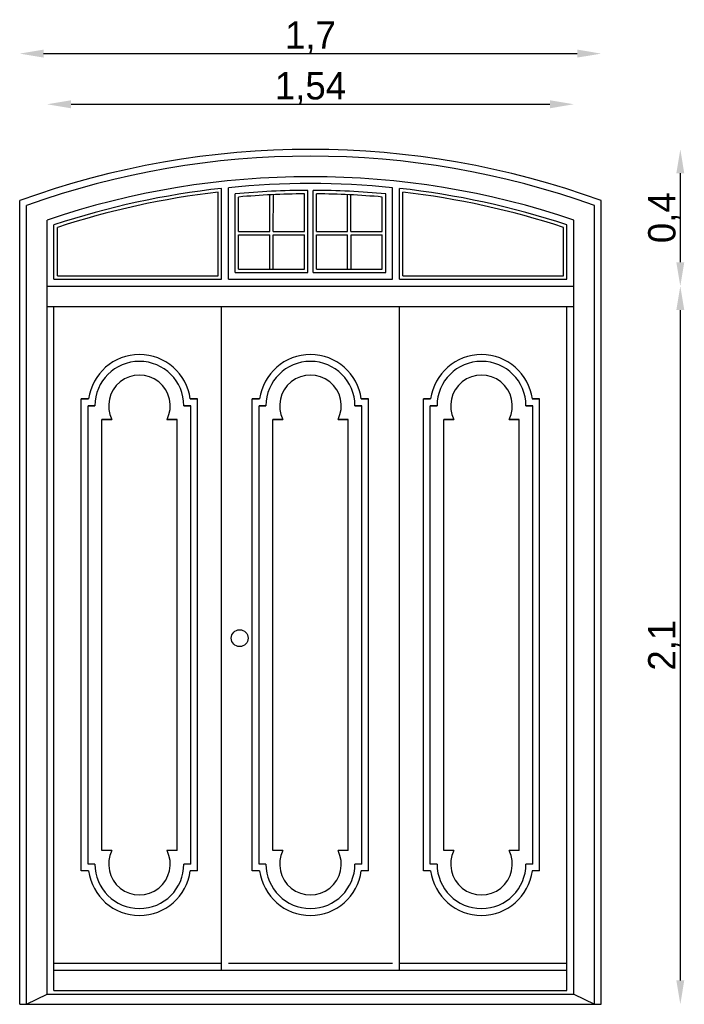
# Model space of a CAD drawing. Header units: millimetres. Extents: x 167.13 to 169.07, y 54.84 to 57.72.
import ezdxf

# ---------------------------------------------------------------- set-up
doc = ezdxf.new("R2010")
doc.units = ezdxf.units.MM
doc.dimstyles.new('ISO-25', dxfattribs={"dimtxt": 2.5, "dimasz": 2.5, "dimexe": 1.25, "dimexo": 0.625, "dimtad": 1, "dimtxsty": 'Standard', "dimcen": 2.5, "dimadec": 0, "dimazin": 0, "dimtfac": 1, "dimtmove": 0, "dimatfit": 3, "dimfxl": 0, "dimarcsym": 0})

# ---------------------------------------------------------------- blocks, each defined once
blk = doc.blocks.new('*D1')
at = {"color": 0, "lineweight": -2}
blk.add_line((167.2811, 57.4687), (168.6811, 57.4687), dxfattribs=at)
at = {"color": 0}
for points in [[(167.2811, 57.4804), (167.2811, 57.457), (167.2111, 57.4687)], [(168.6811, 57.4804), (168.6811, 57.457), (168.7511, 57.4687)]]:
    blk.add_solid(points, dxfattribs=at)
at = {"layer": 'Defpoints', "color": 0}
for p in [(168.7511, 57.4687), (167.2111, 56.9369), (168.7511, 56.8769)]:
    blk.add_point(p, dxfattribs=at)
at = {"color": 0, "insert": (167.9811, 57.5154), "char_height": 0.08, "attachment_point": 5}
blk.add_mtext('1,54', dxfattribs=at)
blk = doc.blocks.new('*D2')
at = {"color": 0, "lineweight": -2}
blk.add_line((167.2011, 57.6168), (168.7611, 57.6168), dxfattribs=at)
at = {"color": 0}
for points in [[(167.2011, 57.6285), (167.2011, 57.6052), (167.1311, 57.6168)], [(168.7611, 57.6285), (168.7611, 57.6052), (168.8311, 57.6168)]]:
    blk.add_solid(points, dxfattribs=at)
at = {"layer": 'Defpoints', "color": 0}
for p in [(168.8311, 57.6168), (167.1311, 57.1869), (168.8311, 57.1869)]:
    blk.add_point(p, dxfattribs=at)
at = {"color": 0, "insert": (167.9811, 57.6635), "char_height": 0.08, "attachment_point": 5}
blk.add_mtext('1,7', dxfattribs=at)
blk = doc.blocks.new('*D3')
at = {"color": 0, "lineweight": -2}
blk.add_line((169.0624, 57.2669), (169.0624, 57.0069), dxfattribs=at)
at = {"color": 0}
for points in [[(169.0507, 57.2669), (169.074, 57.2669), (169.0624, 57.3369)], [(169.0507, 57.0069), (169.074, 57.0069), (169.0624, 56.9369)]]:
    blk.add_solid(points, dxfattribs=at)
at = {"layer": 'Defpoints', "color": 0}
for p in [(167.9811, 57.3369), (167.9811, 56.9369), (169.0624, 56.9369)]:
    blk.add_point(p, dxfattribs=at)
at = {"color": 0, "insert": (169.0157, 57.1369), "char_height": 0.08, "attachment_point": 5, "rotation": 90}
blk.add_mtext('0,4', dxfattribs=at)
blk = doc.blocks.new('*D4')
at = {"color": 0}
blk.add_line((169.0624, 56.8669), (169.0624, 54.9069), dxfattribs=at)
for points in [[(169.0507, 56.8669), (169.074, 56.8669), (169.0624, 56.9369)], [(169.0507, 54.9069), (169.074, 54.9069), (169.0624, 54.8369)]]:
    blk.add_solid(points, dxfattribs=at)
at = {"layer": 'Defpoints', "color": 0}
for p in [(167.9811, 56.9369), (167.9811, 54.8369), (169.0624, 54.8369)]:
    blk.add_point(p, dxfattribs=at)
at = {"color": 0, "insert": (169.0157, 55.8869), "char_height": 0.08, "attachment_point": 5, "rotation": 90}
blk.add_mtext('2,1', dxfattribs=at)

msp = doc.modelspace()

# ---------------------------------------------------------------- linework, layer by layer
for p, q in [((167.7111, 56.9669), (167.7111, 57.2115)), ((167.7211, 56.9569), (167.7211, 57.2227)), ((167.7411, 56.9569), (167.7411, 57.2248)), ((167.9636, 57.2169), (167.9636, 57.2169)), ((167.9736, 56.9769), (167.9736, 57.2169)), ((167.9886, 56.9769), (167.9886, 57.2169)), ((167.9986, 57.2169), (167.9986, 57.2169)), ((168.2211, 56.9569), (168.2211, 57.2248)), ((168.2411, 56.9569), (168.2411, 57.2227)), ((168.2511, 56.9669), (168.2511, 57.2115)), ((167.1311, 54.8369), (167.1311, 57.1869)), ((167.7611, 56.9769), (167.7611, 57.2067)), ((167.7711, 57.0968), (167.7711, 57.1975)), ((167.8625, 57.0968), (167.8627, 57.2039)), ((167.8725, 57.0968), (167.8727, 57.2042)), ((167.9636, 57.0968), (167.9636, 57.2069)), ((167.9986, 57.0968), (167.9986, 57.2069)), ((168.0896, 57.0968), (168.0895, 57.2042)), ((168.0996, 57.0968), (168.0995, 57.2042)), ((168.1911, 57.0968), (168.1911, 57.1975)), ((168.2011, 56.9769), (168.2011, 57.2067)), ((168.8311, 54.8369), (168.8311, 57.1869)), ((167.1511, 54.8369), (167.1511, 57.1729)), ((168.8111, 54.8369), (168.8111, 57.1729)), ((167.2111, 54.8669), (167.2111, 57.1302)), ((168.7511, 54.8669), (168.7511, 57.1302)), ((167.2311, 56.9569), (167.2311, 57.1158)), ((167.2411, 56.9669), (167.2411, 57.1086)), ((167.7711, 57.0968), (167.8625, 57.0968)), ((167.8725, 57.0968), (167.9636, 57.0968)), ((167.9986, 57.0968), (168.0896, 57.0968)), ((168.0996, 57.0968), (168.1911, 57.0968)), ((168.7211, 56.9669), (168.7211, 57.1086)), ((168.7311, 56.9569), (168.7311, 57.1158)), ((167.7711, 56.9869), (167.7711, 57.0868)), ((167.7711, 57.0868), (167.8625, 57.0868)), ((167.8623, 56.9869), (167.8625, 57.0868)), ((167.8723, 56.9869), (167.8725, 57.0868)), ((167.8725, 57.0868), (167.9636, 57.0868)), ((167.9636, 56.9869), (167.9636, 57.0868)), ((167.9986, 57.0868), (168.0897, 57.0868)), ((167.9986, 56.9869), (167.9986, 57.0868)), ((168.0898, 56.9869), (168.0897, 57.0868)), ((168.0998, 56.9869), (168.0997, 57.0868)), ((168.0997, 57.0868), (168.1911, 57.0868)), ((168.1911, 56.9869), (168.1911, 57.0868)), ((167.7711, 56.9869), (167.9636, 56.9869)), ((167.9986, 56.9869), (168.1911, 56.9869)), ((167.2311, 56.9569), (167.7211, 56.9569)), ((167.2411, 56.9669), (167.7111, 56.9669)), ((167.7411, 56.9569), (168.2211, 56.9569)), ((167.7611, 56.9769), (167.9736, 56.9769)), ((167.9886, 56.9769), (168.2011, 56.9769)), ((168.2411, 56.9569), (168.7311, 56.9569)), ((168.2511, 56.9669), (168.7211, 56.9669)), ((167.2111, 56.9369), (168.7511, 56.9369)), ((167.2111, 56.8769), (168.7511, 56.8769)), ((167.2311, 54.8769), (167.2311, 56.8769)), ((167.7211, 54.9369), (167.7211, 56.8769)), ((168.2411, 54.9369), (168.2411, 56.8769)), ((168.2411, 54.9369), (168.2411, 56.8769)), ((168.7311, 54.8769), (168.7311, 56.8769)), ((167.3111, 55.2269), (167.3111, 56.6069)), ((167.3111, 56.6069), (167.3324, 56.6069)), ((167.3324, 56.6069), (167.3111, 56.6069)), ((167.6297, 56.6069), (167.6511, 56.6069)), ((167.6511, 56.6069), (167.6297, 56.6069)), ((167.6511, 55.2269), (167.6511, 56.6069)), ((167.8111, 55.2269), (167.8111, 56.6069)), ((167.8111, 56.6069), (167.8324, 56.6069)), ((167.8324, 56.6069), (167.8111, 56.6069)), ((168.1297, 56.6069), (168.1511, 56.6069)), ((168.1511, 56.6069), (168.1297, 56.6069)), ((168.1511, 55.2269), (168.1511, 56.6069)), ((168.3111, 55.2269), (168.3111, 56.6069)), ((168.3111, 56.6069), (168.3324, 56.6069)), ((168.3324, 56.6069), (168.3111, 56.6069)), ((168.6297, 56.6069), (168.6511, 56.6069)), ((168.6511, 56.6069), (168.6297, 56.6069)), ((168.6511, 55.2269), (168.6511, 56.6069)), ((167.3311, 55.2469), (167.3311, 56.5869)), ((167.3311, 56.5869), (167.3511, 56.5869)), ((167.3511, 56.5869), (167.3311, 56.5869)), ((167.6111, 56.5869), (167.6311, 56.5869)), ((167.6311, 56.5869), (167.6111, 56.5869)), ((167.6311, 55.2469), (167.6311, 56.5869)), ((167.8311, 55.2469), (167.8311, 56.5869)), ((167.8311, 56.5869), (167.8511, 56.5869)), ((167.8511, 56.5869), (167.8311, 56.5869)), ((168.1111, 56.5869), (168.1311, 56.5869)), ((168.1311, 56.5869), (168.1111, 56.5869)), ((168.1311, 55.2469), (168.1311, 56.5869)), ((168.3311, 55.2469), (168.3311, 56.5869)), ((168.3311, 56.5869), (168.3511, 56.5869)), ((168.3511, 56.5869), (168.3311, 56.5869)), ((168.6111, 56.5869), (168.6311, 56.5869)), ((168.6311, 56.5869), (168.6111, 56.5869)), ((168.6311, 55.2469), (168.6311, 56.5869)), ((167.3711, 55.2869), (167.3711, 56.5469)), ((167.3711, 56.5469), (167.4004, 56.5469)), ((167.4004, 56.5469), (167.3711, 56.5469)), ((167.5617, 56.5469), (167.5911, 56.5469)), ((167.5911, 56.5469), (167.5617, 56.5469)), ((167.5911, 55.2869), (167.5911, 56.5469)), ((167.8711, 56.5469), (167.9004, 56.5469)), ((167.9004, 56.5469), (167.8711, 56.5469)), ((167.8711, 55.2869), (167.8711, 56.5469)), ((168.0617, 56.5469), (168.0911, 56.5469)), ((168.0911, 56.5469), (168.0617, 56.5469)), ((168.0911, 55.2869), (168.0911, 56.5469)), ((168.3711, 55.2869), (168.3711, 56.5469)), ((168.3711, 56.5469), (168.4004, 56.5469)), ((168.4004, 56.5469), (168.3711, 56.5469)), ((168.5617, 56.5469), (168.5911, 56.5469)), ((168.5911, 56.5469), (168.5617, 56.5469)), ((168.5911, 55.2869), (168.5911, 56.5469)), ((167.4004, 55.2869), (167.3711, 55.2869)), ((167.5911, 55.2869), (167.5617, 55.2869)), ((167.9004, 55.2869), (167.8711, 55.2869)), ((168.0911, 55.2869), (168.0617, 55.2869)), ((168.4004, 55.2869), (168.3711, 55.2869)), ((168.5911, 55.2869), (168.5617, 55.2869)), ((167.3324, 55.2269), (167.3111, 55.2269)), ((167.3511, 55.2469), (167.3311, 55.2469)), ((167.6311, 55.2469), (167.6111, 55.2469)), ((167.6511, 55.2269), (167.6297, 55.2269)), ((167.8324, 55.2269), (167.8111, 55.2269)), ((167.8511, 55.2469), (167.8311, 55.2469)), ((168.1311, 55.2469), (168.1111, 55.2469)), ((168.1511, 55.2269), (168.1297, 55.2269)), ((168.3324, 55.2269), (168.3111, 55.2269)), ((168.3511, 55.2469), (168.3311, 55.2469)), ((168.6311, 55.2469), (168.6111, 55.2469)), ((168.6511, 55.2269), (168.6297, 55.2269)), ((167.2311, 54.9569), (167.7211, 54.9569)), ((167.2311, 54.9369), (168.7311, 54.9369)), ((167.7411, 54.9569), (168.2211, 54.9569)), ((168.2411, 54.9569), (168.7311, 54.9569)), ((167.2311, 54.8769), (168.7311, 54.8769)), ((167.1511, 54.8369), (167.2111, 54.8669)), ((167.2111, 54.8669), (168.7511, 54.8669)), ((168.7511, 54.8669), (168.8111, 54.8369)), ((167.1311, 54.8369), (168.8311, 54.8369))]:
    msp.add_line(p, q)
msp.add_circle((167.7742, 55.9075), 0.0247)
for centre, radius, start, end in [((167.9811, 54.8536), 2.4833, 69.984, 110.016), ((167.9811, 54.8536), 2.4633, 70.3093, 109.6907), ((167.9811, 54.8536), 2.4033, 71.3136, 108.6864), ((167.9811, 54.8536), 2.3833, 84.2206, 95.7794), ((167.9811, 54.8536), 2.3833, 96.2629, 108.3418), ((167.9811, 54.8536), 2.3733, 96.5323, 108.1676), ((167.9811, 54.8536), 2.3633, 90.1818, 95.3413), ((167.9811, 54.8536), 2.3633, 84.6587, 89.8182), ((167.9811, 54.8536), 2.3833, 71.6582, 83.7371), ((167.9811, 54.8536), 2.3733, 71.8324, 83.4677), ((167.9811, 54.8536), 2.3533, 90.4261, 95.1196), ((167.9811, 54.8536), 2.3533, 84.8804, 89.5739), ((167.4811, 56.5869), 0.15, 7.6623, 172.3377), ((167.4811, 56.5869), 0.15, 7.6623, 172.3377), ((167.9811, 56.5869), 0.15, 7.6623, 172.3377), ((167.9811, 56.5869), 0.15, 7.6623, 172.3377), ((168.4811, 56.5869), 0.15, 7.6623, 172.3377), ((168.4811, 56.5869), 0.15, 7.6623, 172.3377), ((167.4811, 56.5869), 0.13, 0, 180), ((167.4811, 56.5869), 0.13, 0, 180), ((167.9811, 56.5869), 0.13, 0, 180), ((167.9811, 56.5869), 0.13, 0, 180), ((168.4811, 56.5869), 0.13, 0, 180), ((168.4811, 56.5869), 0.13, 0, 180), ((167.4811, 56.5869), 0.09, 333.6122, 206.3878), ((167.4811, 56.5869), 0.09, 333.6122, 206.3878), ((167.9811, 56.5869), 0.09, 333.6122, 206.3878), ((167.9811, 56.5869), 0.09, 333.6122, 206.3878), ((168.4811, 56.5869), 0.09, 333.6122, 206.3878), ((168.4811, 56.5869), 0.09, 333.6122, 206.3878), ((167.4811, 55.2469), 0.09, 153.6122, 26.3878), ((167.9811, 55.2469), 0.09, 153.6122, 26.3878), ((168.4811, 55.2469), 0.09, 153.6122, 26.3878), ((167.4811, 55.2469), 0.15, 187.6623, 352.3377), ((167.4811, 55.2469), 0.13, 180, 0), ((167.9811, 55.2469), 0.15, 187.6623, 352.3377), ((167.9811, 55.2469), 0.13, 180, 0), ((168.4811, 55.2469), 0.15, 187.6623, 352.3377), ((168.4811, 55.2469), 0.13, 180, 0)]:
    msp.add_arc(centre, radius, start, end)

# ---------------------------------------------------------------- dimensions: what is measured, and where the dimension line sits
for base, p1, p2, picture, middle in [((168.8311, 57.6168), (167.1311, 57.1869), (168.8311, 57.1869), '*D2', (167.9811, 57.6635)), ((168.7511, 57.4687), (167.2111, 56.9369), (168.7511, 56.8769), '*D1', (167.9811, 57.5154))]:
    dim = msp.add_linear_dim(base=base, p1=p1, p2=p2, dimstyle='ISO-25', override={"dimtxt": 0.08, "dimasz": 0.07, "dimgap": 0, "dimse1": 1, "dimse2": 1})
    dim.commit()
    dim.dimension.update_dxf_attribs({"geometry": picture, "text_midpoint": middle})
for base, p1, p2, override, picture, middle in [((169.0624, 56.9369), (167.9811, 57.3369), (167.9811, 56.9369), {"dimtxt": 0.08, "dimasz": 0.07, "dimgap": 0, "dimse1": 1, "dimse2": 1}, '*D3', (169.0157, 57.1369)), ((169.0624, 54.8369), (167.9811, 56.9369), (167.9811, 54.8369), {"dimtxt": 0.08, "dimasz": 0.07, "dimgap": 0, "dimse1": 1, "dimse2": 1, "dimtmove": 1}, '*D4', (169.0157, 55.8869))]:
    dim = msp.add_linear_dim(base=base, p1=p1, p2=p2, angle=90, dimstyle='ISO-25', override=override)
    dim.commit()
    dim.dimension.update_dxf_attribs({"geometry": picture, "text_midpoint": middle})

doc.saveas('drawing.dxf')
